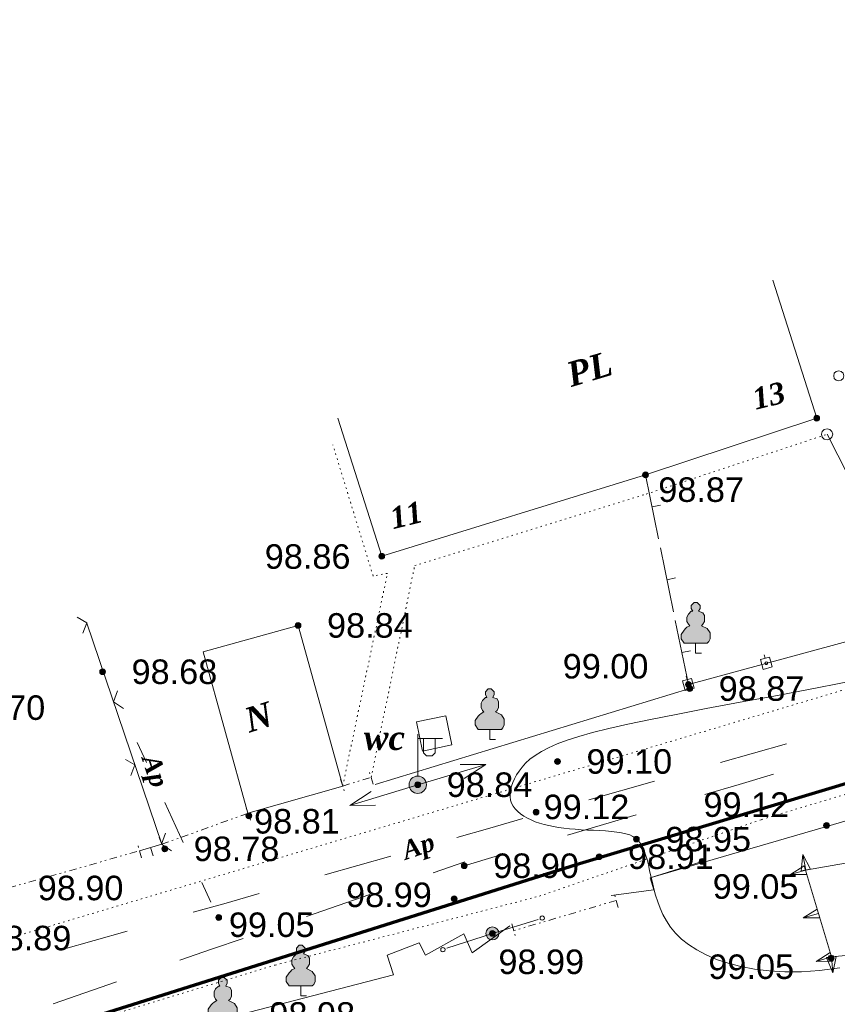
# Model space of a CAD drawing. Header units: millimetres. Extents: x 9396 to 25236, y 15106 to 31102.
# Tile 162 of 256: x 10747 to 10804, y 16440 to 16508. Entities that reach past the tile are written whole.
import ezdxf
from ezdxf.enums import TextEntityAlignment as Align

# ---------------------------------------------------------------- set-up
doc = ezdxf.new("R2010")
doc.units = ezdxf.units.MM
for name, pattern in [('DIVIDE', [1.25, 0.5, -0.25, 0, -0.25, 0, -0.25]), ('DOT', [0.25, 0, -0.25]), ('HIDDEN', [0.375, 0.25, -0.125])]:
    doc.linetypes.add(name, pattern=pattern)
for name, color, linetype, lineweight, true_color in [('1001010', 7, 'Continuous', 9, 0x000000), ('10010110', 7, 'Continuous', 20, 0xa25100), ('10010230', 7, 'Continuous', 20, 0x000000), ('1002020', 7, 'Continuous', 9, 0x000000), ('1060000', 7, 'Continuous', 9, 0x000000), ('1070000', 7, 'DOT', 9, 0x000000), ('2030003', 7, 'Continuous', 9, 0x000000), ('2030012', 7, 'Continuous', 9, 0x000000), ('21100200', 7, 'HIDDEN', 0, 0x800080), ('3000105', 7, 'DIVIDE', 9, 0x000000), ('3000113', 7, 'Continuous', 9, 0x000000), ('3000130', 7, 'Continuous', 9, 0x000000), ('3000140', 7, 'Continuous', 9, 0x000000), ('3000220', 7, 'Continuous', 9, 0x000000), ('3000260', 7, 'Continuous', 9, 0x000000), ('4000210', 7, 'Continuous', 9, 0x000000), ('5010210', 7, 'Continuous', 20, 0x008000), ('6011210', 1, 'Continuous', 9, 0xff0000), ('8010120', 7, 'Continuous', 20, 0x0080ff), ('9010110', 7, 'Continuous', 9, 0x000000)]:
    doc.layers.add(name, color=color, linetype=linetype, lineweight=lineweight, true_color=true_color)
doc.layers.add('Канализация', color=1, linetype='Continuous', lineweight=70)
doc.styles.add('1', font='timesbi.ttf', dxfattribs={"height": 0.0012697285})
doc.styles.add('10', font='timesbi.ttf', dxfattribs={"height": 0.001481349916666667})
doc.styles.add('9', font='timesbi.ttf', dxfattribs={"height": 0.001692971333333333})
doc.styles.add('F2', font='arial.ttf', dxfattribs={"height": 0.001692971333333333})

# ---------------------------------------------------------------- blocks, each defined once
blk = doc.blocks.new('SYMBOL21100200')
at = {"true_color": 0x800080}
h = blk.add_hatch(color=216, dxfattribs=at)
edge = h.paths.add_edge_path()
edge.add_arc((0, 0), 0.1, 0, 360)
at = {"color": 216, "linetype": 'Continuous', "lineweight": 0, "true_color": 0x800080}
blk.add_circle((0, 0), 0.1, dxfattribs=at)
blk = doc.blocks.new('SYMBOL4000210')
at = {"true_color": 0xffffff}
blk.add_hatch(color=7, dxfattribs=at).paths.add_polyline_path([(0.05, 1.75), (-0.05, 1.75), (-0.15, 1.65), (-0.15, 1.55), (-0.1, 1.45), (-0.15, 1.45), (-0.25, 1.35), (-0.3, 1.25), (-0.3, 1.1), (-0.25, 1), (-0.2, 0.95), (-0.3, 0.9), (-0.35, 0.85), (-0.4, 0.8), (-0.5, 0.65), (-0.5, 0.5), (-0.4, 0.35), (-0.3, 0.35), (-0.1, 0.35), (0, 0.35), (0.15, 0.35), (0.4, 0.35), (0.45, 0.4), (0.5, 0.5), (0.5, 0.7), (0.4, 0.85), (0.2, 0.95), (0.25, 1), (0.3, 1.1), (0.3, 1.3), (0.25, 1.4), (0.1, 1.45), (0.15, 1.55), (0.15, 1.65)])
at = {"color": 18, "linetype": 'Continuous', "lineweight": 0, "true_color": 0x000000, "flags": 128}
blk.add_lwpolyline([(0.05, 1.75), (-0.05, 1.75), (-0.15, 1.65), (-0.15, 1.55), (-0.1, 1.45), (-0.15, 1.45), (-0.25, 1.35), (-0.3, 1.25), (-0.3, 1.1), (-0.25, 1), (-0.2, 0.95), (-0.3, 0.9), (-0.35, 0.85), (-0.4, 0.8), (-0.5, 0.65), (-0.5, 0.5), (-0.4, 0.35), (-0.3, 0.35), (-0.1, 0.35), (0, 0.35), (0.15, 0.35), (0.4, 0.35), (0.45, 0.4), (0.5, 0.5), (0.5, 0.7), (0.4, 0.85), (0.2, 0.95), (0.25, 1), (0.3, 1.1), (0.3, 1.3), (0.25, 1.4), (0.1, 1.45), (0.15, 1.55), (0.15, 1.65), (0.05, 1.75)], close=True, dxfattribs=at)
blk.add_lwpolyline([(0, 0.35), (0, 0), (0.2, 0)], dxfattribs=at)
blk = doc.blocks.new('SYMBOL2030012')
at = {"true_color": 0xffffff}
h = blk.add_hatch(color=7, dxfattribs=at)
edge = h.paths.add_edge_path()
edge.add_arc((0, 0), 0.225, 0, 360)
at = {"true_color": 0x000000}
h = blk.add_hatch(color=18, dxfattribs=at)
edge = h.paths.add_edge_path()
edge.add_arc((0, 0), 0.05, 0, 360)
at = {"color": 18, "linetype": 'Continuous', "lineweight": 0, "true_color": 0x000000}
for radius in [0.225, 0.05]:
    blk.add_circle((0, 0), radius, dxfattribs=at)
blk = doc.blocks.new('SYMBOL2030003')
at = {"true_color": 0xffffff}
h = blk.add_hatch(color=7, dxfattribs=at)
edge = h.paths.add_edge_path()
edge.add_arc((0, 0), 0.3, 0, 360)
at = {"true_color": 0x000000}
h = blk.add_hatch(color=18, dxfattribs=at)
edge = h.paths.add_edge_path()
edge.add_arc((0, 0), 0.1, 0, 360)
at = {"color": 18, "linetype": 'Continuous', "lineweight": 0, "true_color": 0x000000, "flags": 128}
for points in [[(0, 0.3), (0, 1.75)], [(0, 1.6), (0.85, 1.6)], [(0.2, 1.6), (0.2, 1.1), (0.3, 1), (0.5, 1), (0.6, 1.1), (0.6, 1.6)]]:
    blk.add_lwpolyline(points, dxfattribs=at)
at = {"color": 18, "linetype": 'Continuous', "lineweight": 0, "true_color": 0x000000}
for radius in [0.3, 0.1]:
    blk.add_circle((0, 0), radius, dxfattribs=at)

msp = doc.modelspace()

# ---------------------------------------------------------------- linework, layer by layer
at = {"layer": '1001010', "color": 253}
for p, q in [((10772.47797298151, 16471.17745991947), (10769.45117298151, 16480.70837991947)), ((10763.23797698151, 16453.41745991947), (10760.14555698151, 16464.57929991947))]:
    msp.add_line(p, q, dxfattribs=at)
for points in [[(10799.49117498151, 16490.24837991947, 0), (10802.51797498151, 16480.71745991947, 0), (10790.69797498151, 16476.79745991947, 0), (10772.47797298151, 16471.17745991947, 0)], [(10760.14555698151, 16464.57929991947, 0), (10766.69798098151, 16466.39745991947, 0), (10769.77798098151, 16455.29745991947, 0), (10763.23797698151, 16453.41745991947, 0)], [(10777.31797898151, 16458.13745991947, 0), (10775.29798098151, 16457.71745991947, 0), (10774.87862098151, 16459.73431991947, 0), (10776.89861898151, 16460.15431991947, 0)]]:
    msp.add_polyline3d(points, dxfattribs=at)
at = {"layer": '10010110'}
msp.add_polyline3d([(10804.12216766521, 16442.72918868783, 32.42449585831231), (10802.721523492, 16442.55316471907, 42.24403186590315), (10801.46604093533, 16442.46833202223, 51.44563041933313), (10800.31539732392, 16442.46259379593, 59.2880844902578), (10799.23635230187, 16442.52488715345, 65.19547479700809), (10798.2239947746, 16442.64828486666, 69.25303304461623), (10797.28049596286, 16442.82689362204, 71.7112786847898), (10796.40802708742, 16443.05482010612, 72.82073116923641), (10795.60875936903, 16443.3261710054, 72.83190994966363), (10794.88486402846, 16443.6350530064, 71.99533447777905), (10794.23851228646, 16443.97557279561, 70.56152420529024), (10793.6718753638, 16444.34183705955, 68.7809985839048), (10793.18541852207, 16444.72846944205, 66.91027992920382), (10792.77278318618, 16445.13216141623, 65.22990201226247), (10792.42590482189, 16445.55012141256, 64.0264014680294), (10792.13671889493, 16445.97955786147, 63.58631493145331), (10791.89716087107, 16446.41767919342, 64.19617903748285), (10791.69916621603, 16446.86169383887, 66.14253042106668), (10791.53467039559, 16447.30881022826, 69.7119057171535), (10791.39560887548, 16447.75623679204, 75.19084156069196), (10791.2746408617, 16448.20087178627, 82.74028843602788), (10791.16732052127, 16448.63837276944, 92.0188522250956), (10791.06992576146, 16449.06408712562, 102.5595526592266), (10790.97873448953, 16449.4733622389, 113.8954094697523), (10790.89002461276, 16449.86154549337, 125.5594423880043), (10790.80007403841, 16450.22398427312, 137.0846711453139), (10790.70516067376, 16450.55602596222, 148.0041154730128), (10790.60156242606, 16450.85301794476, 157.8507951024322), (10790.48560889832, 16451.11159999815, 166.25956223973), (10790.35383647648, 16451.333581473, 173.2725989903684), (10790.20283324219, 16451.52206411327, 179.033919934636), (10790.02918727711, 16451.6801496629, 183.6875396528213), (10789.82948666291, 16451.81093986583, 187.3774727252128), (10789.60031948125, 16451.91753646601, 190.2477337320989), (10789.3382738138, 16452.00304120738, 192.4423372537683), (10789.03993774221, 16452.07055583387, 194.1052978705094), (10788.70365700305, 16452.1231303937, 195.3559792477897), (10788.33480795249, 16452.16360815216, 196.2151413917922), (10787.9405246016, 16452.19478067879, 196.6788933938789), (10787.52794096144, 16452.21943954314, 196.7433443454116), (10787.10419104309, 16452.24037631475, 196.4046033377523), (10786.67640885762, 16452.26038256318, 195.6587794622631), (10786.25172841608, 16452.28224985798, 194.5019818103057), (10785.83728372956, 16452.30876976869, 192.9303194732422), (10785.43891641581, 16452.34237199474, 190.9396797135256), (10785.05729851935, 16452.38403875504, 188.525062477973), (10784.6918096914, 16452.43439039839, 185.681245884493), (10784.34182958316, 16452.49404727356, 182.4030080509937), (10784.00673784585, 16452.56362972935, 178.6851270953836), (10783.68591413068, 16452.64375811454, 174.522381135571), (10783.37873808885, 16452.73505277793, 169.9095482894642), (10783.08458937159, 16452.8381340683, 164.8414066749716), (10782.80346797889, 16452.95351894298, 159.3425855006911), (10782.53785530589, 16453.08131079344, 153.5571183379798), (10782.29085309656, 16453.22150961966, 147.658889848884), (10782.06556309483, 16453.37411542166, 141.8217846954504), (10781.86508704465, 16453.53912819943, 136.2196875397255), (10781.69252668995, 16453.71654795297, 131.0264830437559), (10781.55098377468, 16453.90637468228, 126.4160558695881), (10781.44356004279, 16454.10860838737, 122.5622906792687), (10781.37258180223, 16454.3230422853, 119.596820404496), (10781.33727361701, 16454.54864246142, 117.482271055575), (10781.33608461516, 16454.78416821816, 116.1390169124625), (10781.36746392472, 16455.02837885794, 115.4874322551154), (10781.42986067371, 16455.28003368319, 115.4478913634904), (10781.52172399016, 16455.53789199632, 115.9407685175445), (10781.64150300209, 16455.80071309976, 116.8864379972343), (10781.78764683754, 16456.06725629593, 118.2052740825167), (10781.9603105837, 16456.33633258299, 119.8228550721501), (10782.16647316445, 16456.60695974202, 121.6855753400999), (10782.41481946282, 16456.87820724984, 123.7450332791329), (10782.71403436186, 16457.14914458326, 125.9528272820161), (10783.0728027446, 16457.41884121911, 128.2605557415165), (10783.49980949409, 16457.68636663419, 130.6198170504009), (10784.00373949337, 16457.95079030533, 132.9822096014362), (10784.59327762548, 16458.21118170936, 135.2993317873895), (10785.27995203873, 16458.46779932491, 137.4929448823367), (10786.08666394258, 16458.72565763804, 139.3654616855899), (10787.03915781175, 16458.99096013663, 140.6894578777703), (10788.16317812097, 16459.26991030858, 141.237509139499), (10789.48446934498, 16459.56871164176, 140.7821911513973), (10791.02877595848, 16459.89356762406, 139.0960795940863), (10792.82184243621, 16460.25068174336, 135.9517501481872), (10794.88941325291, 16460.64625748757, 131.1217784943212), (10797.24074194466, 16461.08484408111, 124.4824024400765), (10799.81911829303, 16461.5643736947, 116.3245083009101), (10802.55134114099, 16462.08112423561, 107.042644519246), (10805.36420933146, 16462.63137361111, 97.0313595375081)], dxfattribs=at)
at = {"layer": '10010230', "color": 253}
for p, q in [((10801.76088953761, 16449.49672905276), (10801.57088953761, 16450.57672905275)), ((10801.75088953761, 16449.49672905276), (10800.70088953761, 16449.18672905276)), ((10801.75409898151, 16449.49641991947), (10803.53321698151, 16443.49189991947)), ((10802.64088953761, 16446.49672905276), (10801.59088953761, 16446.18672905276)), ((10803.53088953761, 16443.49672905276), (10802.47088953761, 16443.18672905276)), ((10803.53088953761, 16443.49672905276), (10803.64088953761, 16442.39672905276))]:
    msp.add_line(p, q, dxfattribs=at)
for points in [[(10802.08088953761, 16449.55672905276, 0), (10801.57088953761, 16450.57672905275, 0), (10801.44088953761, 16449.43672905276, 0)], [(10801.66088953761, 16449.79672905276, 0), (10800.70088953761, 16449.18672905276, 0), (10801.84088953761, 16449.19672905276, 0)], [(10803.53321698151, 16443.49189991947, 0), (10808.20339098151, 16443.93667991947, 0), (10806.86906898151, 16450.38597991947, 0), (10801.75409898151, 16449.49641991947, 0)], [(10802.55088953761, 16446.79672905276, 0), (10801.59088953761, 16446.18672905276, 0), (10802.73088953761, 16446.19672905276, 0)], [(10803.44088953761, 16443.79672905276, 0), (10802.47088953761, 16443.18672905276, 0), (10803.62088953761, 16443.19672905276, 0)], [(10803.20088953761, 16443.45672905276, 0), (10803.64088953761, 16442.39672905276, 0), (10803.86088953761, 16443.52672905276, 0)]]:
    msp.add_polyline3d(points, dxfattribs=at)
for points in [[(10802.08088953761, 16449.55672905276, 0), (10801.57088953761, 16450.57672905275, 0), (10801.44088953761, 16449.43672905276, 0), (10802.08088953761, 16449.55672905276, 0)], [(10801.66088953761, 16449.79672905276, 0), (10800.70088953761, 16449.18672905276, 0), (10801.84088953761, 16449.19672905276, 0), (10801.66088953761, 16449.79672905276, 0)], [(10802.55088953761, 16446.79672905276, 0), (10801.59088953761, 16446.18672905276, 0), (10802.73088953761, 16446.19672905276, 0), (10802.55088953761, 16446.79672905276, 0)], [(10803.44088953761, 16443.79672905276, 0), (10802.47088953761, 16443.18672905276, 0), (10803.62088953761, 16443.19672905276, 0), (10803.44088953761, 16443.79672905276, 0)], [(10803.20088953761, 16443.45672905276, 0), (10803.64088953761, 16442.39672905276, 0), (10803.86088953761, 16443.52672905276, 0), (10803.20088953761, 16443.45672905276, 0)]]:
    msp.add_polyline3d(points, close=True, dxfattribs=at)
at = {"layer": '1002020', "color": 253}
for p, q in [((10763.23797698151, 16453.41745991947), (10760.14555698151, 16464.57929991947)), ((10776.89861898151, 16460.15431991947), (10777.31797898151, 16458.13745991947))]:
    msp.add_line(p, q, dxfattribs=at)
msp.add_polyline3d([(10760.14555698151, 16464.57929991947, 0), (10766.69798098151, 16466.39745991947, 0), (10769.77798098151, 16455.29745991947, 0), (10763.23797698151, 16453.41745991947, 0)], dxfattribs=at)
at = {"layer": '1060000', "color": 253}
msp.add_polyline3d([(10794.59798098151, 16450.09745991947, 198.1), (10791.00820925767, 16448.95377610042, 57.7230475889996), (10791.26965608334, 16448.13315207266, 18.59534112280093), (10788.32592693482, 16447.73576044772, 39.24801556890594)], dxfattribs=at)
at = {"layer": '1070000', "color": 253}
for p, q in [((10790.74429698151, 16475.47025991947), (10803.23026098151, 16479.60229991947)), ((10798.70935898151, 16452.98493991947), (10867.23638498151, 16473.62245991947)), ((10808.26903298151, 16463.09627991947), (10737.85519898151, 16442.13703991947)), ((10783.36352898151, 16447.69329991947), (10798.70935898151, 16452.98493991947)), ((10765.10727898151, 16442.93077991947), (10783.36352898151, 16447.69329991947)), ((10731.24060698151, 16432.61203991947), (10765.10727898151, 16442.93077991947))]:
    msp.add_line(p, q, dxfattribs=at)
for points in [[(10769.77798098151, 16455.29745991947, 0), (10772.86878898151, 16469.99081991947, 0), (10771.88070898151, 16469.81115991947, 0), (10769.09609898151, 16478.88365991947, 0)], [(10771.73797098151, 16455.89745991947, 0), (10774.75515698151, 16470.52977991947, 0), (10790.74429698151, 16475.47025991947, 0)]]:
    msp.add_polyline3d(points, dxfattribs=at)
at = {"layer": '3000105', "color": 253}
for p, q in [((10769.77798098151, 16455.29745991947), (10771.73797098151, 16455.89745991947)), ((10771.8843288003, 16455.41936015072), (10771.56234159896, 16456.47117964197)), ((10769.63162316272, 16455.77555968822), (10769.95361036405, 16454.72374019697)), ((10763.40694547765, 16452.94687555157), (10763.03521478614, 16453.98216116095)), ((10757.27798698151, 16451.27745991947), (10763.23797698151, 16453.41745991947)), ((10755.88057187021, 16450.34211223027), (10755.57981231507, 16451.40019714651)), ((10757.10901848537, 16451.74804428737), (10757.48074917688, 16450.71275867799)), ((10746.71797298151, 16448.25745991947), (10755.74386298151, 16450.82305991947)), ((10788.80679889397, 16446.91736432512, 27.28117203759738), (10788.4945890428, 16447.97212733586, 27.28117203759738)), ((10788.66488532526, 16447.39680205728, 45.00062515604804), (10781.60325219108, 16445.30655864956, 9.561718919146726)), ((10781.46133862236, 16445.78599638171, 27.28117203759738), (10781.77354847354, 16444.73123337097, 27.28117203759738))]:
    msp.add_line(p, q, dxfattribs=at)
at = {"layer": '3000113', "color": 253}
msp.add_line((10772.01800098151, 16455.41287991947, 194.2038026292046), (10793.74874098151, 16462.03175991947, 130.9939893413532), dxfattribs=at)
for points in [[(10816.89798698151, 16456.49745991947, 0), (10791.00820925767, 16448.95377610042, 52.33466853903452), (10791.26965608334, 16448.13315207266, 55.40996720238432), (10788.32592693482, 16447.73576044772, 60.89665862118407)], [(10781.32078686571, 16445.64551704, 30.9184412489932), (10778.72210587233, 16443.78124589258, 11.94646910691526), (10778.1571752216, 16445.08058638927, 43.82652730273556), (10775.50373593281, 16443.6064690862, 39.09277010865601), (10775.05005664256, 16444.45916267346, 40.51176084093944), (10772.8468271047, 16443.61176669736, 9.181348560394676), (10773.29877162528, 16442.2559331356, 2.479144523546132), (10762.71799298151, 16439.51745991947, 0)]]:
    msp.add_polyline3d(points, dxfattribs=at)
at = {"layer": '3000130', "color": 253}
for p, q in [((10793.65798298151, 16462.31745991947), (10809.78763098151, 16466.71213991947)), ((10798.88088953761, 16464.36672905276), (10798.95088953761, 16464.12672905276)), ((10793.50088953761, 16462.89672905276), (10793.57088953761, 16462.65672905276))]:
    msp.add_line(p, q, dxfattribs=at)
for points in [[(10798.82088953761, 16463.35672905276, 0), (10799.45088953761, 16463.53672905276, 0), (10799.26088953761, 16464.20672905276, 0), (10798.63088953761, 16464.03672905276, 0), (10798.82088953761, 16463.35672905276, 0)], [(10799.04088953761, 16463.68672905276, 0), (10799.09088953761, 16463.69672905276, 0), (10799.12088953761, 16463.73672905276, 0), (10799.14088953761, 16463.78672905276, 0), (10799.12088953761, 16463.83672905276, 0), (10799.09088953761, 16463.86672905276, 0), (10799.04088953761, 16463.87672905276, 0), (10798.99088953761, 16463.86672905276, 0), (10798.96088953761, 16463.83672905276, 0), (10798.94088953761, 16463.78672905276, 0), (10798.96088953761, 16463.73672905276, 0), (10798.99088953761, 16463.69672905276, 0), (10799.04088953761, 16463.68672905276, 0)], [(10793.44088953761, 16461.89672905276, 0), (10794.06088953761, 16462.06672905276, 0), (10793.88088953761, 16462.73672905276, 0), (10793.25088953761, 16462.56672905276, 0), (10793.44088953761, 16461.89672905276, 0)], [(10793.66088953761, 16462.21672905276, 0), (10793.71088953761, 16462.23672905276, 0), (10793.74088953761, 16462.26672905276, 0), (10793.75088953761, 16462.31672905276, 0), (10793.74088953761, 16462.36672905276, 0), (10793.71088953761, 16462.39672905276, 0), (10793.66088953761, 16462.41672905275, 0), (10793.61088953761, 16462.39672905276, 0), (10793.57088953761, 16462.36672905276, 0), (10793.56088953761, 16462.31672905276, 0), (10793.57088953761, 16462.26672905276, 0), (10793.61088953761, 16462.23672905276, 0), (10793.66088953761, 16462.21672905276, 0)]]:
    msp.add_polyline3d(points, close=True, dxfattribs=at)
at = {"layer": '3000140', "color": 253}
msp.add_line((10803.23026098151, 16479.60229991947), (10809.78763098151, 16466.71213991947), dxfattribs=at)
for points in [[(10804.04088953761, 16483.29672905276, 0), (10804.21088953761, 16483.33672905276, 0), (10804.34088953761, 16483.46672905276, 0), (10804.39088953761, 16483.64672905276, 0), (10804.34088953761, 16483.81672905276, 0), (10804.21088953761, 16483.94672905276, 0), (10804.04088953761, 16483.99672905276, 0), (10803.86088953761, 16483.94672905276, 0), (10803.73088953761, 16483.81672905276, 0), (10803.69088953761, 16483.64672905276, 0), (10803.73088953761, 16483.46672905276, 0), (10803.86088953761, 16483.33672905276, 0), (10804.04088953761, 16483.29672905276, 0)], [(10803.23088953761, 16479.21672905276, 0), (10803.42088953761, 16479.26672905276, 0), (10803.56088953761, 16479.40672905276, 0), (10803.62088953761, 16479.60672905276, 0), (10803.56088953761, 16479.79672905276, 0), (10803.42088953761, 16479.93672905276, 0), (10803.23088953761, 16479.98672905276, 0), (10803.04088953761, 16479.93672905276, 0), (10802.89088953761, 16479.79672905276, 0), (10802.84088953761, 16479.60672905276, 0), (10802.89088953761, 16479.40672905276, 0), (10803.04088953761, 16479.26672905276, 0), (10803.23088953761, 16479.21672905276, 0)]]:
    msp.add_polyline3d(points, close=True, dxfattribs=at)
at = {"layer": '3000220', "color": 253}
for p, q in [((10790.70088953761, 16476.79672905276), (10791.60088953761, 16472.37672905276)), ((10791.15088953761, 16474.58672905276), (10791.74088953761, 16474.70672905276)), ((10791.72088953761, 16471.76672905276), (10792.63088953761, 16467.34672905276)), ((10792.18088953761, 16469.55672905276), (10792.76088953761, 16469.67672905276)), ((10792.75088953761, 16466.74672905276), (10793.66088953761, 16462.31672905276)), ((10793.20088953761, 16464.52672905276), (10793.79088953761, 16464.64672905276)), ((10757.28088953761, 16451.27672905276), (10755.74088953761, 16450.81672905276)), ((10756.51088953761, 16451.04672905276), (10756.68088953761, 16450.47672905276))]:
    msp.add_line(p, q, dxfattribs=at)
at = {"layer": '3000260', "color": 253}
msp.add_line((10757.27798698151, 16451.27745991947), (10752.11881098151, 16466.54649991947), dxfattribs=at)
for points in [[(10751.82088953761, 16465.85672905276, 0), (10752.11088953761, 16466.57672905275, 0), (10751.45088953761, 16466.95672905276, 0)], [(10754.64088953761, 16460.64672905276, 0), (10753.95088953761, 16461.11672905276, 0), (10754.22088953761, 16461.87672905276, 0)], [(10755.14088953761, 16456.02672905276, 0), (10755.43088953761, 16456.75672905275, 0), (10754.77088953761, 16457.13672905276, 0)], [(10757.96088953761, 16450.82672905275, 0), (10757.27088953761, 16451.28672905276, 0), (10757.54088953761, 16452.04672905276, 0)]]:
    msp.add_polyline3d(points, dxfattribs=at)
at = {"layer": '5010210'}
for p, q in [((10755.58088953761, 16458.30672905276), (10756.22088953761, 16456.92672905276)), ((10798.15088953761, 16457.57672905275), (10800.43088953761, 16458.22672905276)), ((10795.88088953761, 16456.92672905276), (10798.15088953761, 16457.57672905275)), ((10791.32088953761, 16455.63672905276), (10786.77088953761, 16454.33672905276)), ((10758.77088953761, 16451.40672905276), (10757.49088953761, 16454.16672905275)), ((10779.94088953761, 16452.39672905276), (10782.21088953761, 16453.04672905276)), ((10777.66088953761, 16451.74672905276), (10779.94088953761, 16452.39672905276)), ((10773.11088953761, 16450.45672905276), (10768.55088953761, 16449.16672905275)), ((10760.05088953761, 16448.64672905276), (10760.68088953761, 16447.26672905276)), ((10761.72088953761, 16447.21672905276), (10764.00088953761, 16447.86672905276)), ((10759.44088953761, 16446.57672905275), (10761.72088953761, 16447.21672905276)), ((10754.89088953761, 16445.27672905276), (10750.34088953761, 16443.98672905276))]:
    msp.add_line(p, q, dxfattribs=at)
at = {"layer": '6011210'}
for q in [(10779.65664998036, 16456.79458806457), (10770.27999243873, 16453.9456036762)]:
    msp.add_line((10774.96254098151, 16455.38911991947), q, dxfattribs=at)
for points in [[(10777.88466643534, 16456.78596738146, 0), (10779.65664998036, 16456.79458806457, 0), (10779.65664998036, 16456.79458806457, 0), (10778.17149666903, 16455.82798595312, 0)], [(10772.05184767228, 16453.96860435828, 0), (10770.27999243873, 16453.9456036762, 0), (10770.27999243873, 16453.9456036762, 0), (10771.75725252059, 16454.92422650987, 0)]]:
    msp.add_polyline3d(points, dxfattribs=at)
at = {"layer": '8010120'}
for p, q in [((10797.17088953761, 16455.40672905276), (10799.54088953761, 16456.11672905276)), ((10794.80088953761, 16454.70672905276), (10797.17088953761, 16455.40672905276)), ((10790.05088953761, 16453.30672905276), (10785.30088953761, 16451.89672905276)), ((10778.17088953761, 16449.78672905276), (10780.55088953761, 16450.49672905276)), ((10776.03088953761, 16449.29672905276), (10778.21088953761, 16450.05672905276)), ((10771.65088953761, 16447.79672905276), (10767.28088953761, 16446.28672905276)), ((10760.72088953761, 16444.02672905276), (10762.91088953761, 16444.77672905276)), ((10758.53088953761, 16443.27672905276), (10760.72088953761, 16444.02672905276)), ((10754.16088953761, 16441.76672905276), (10749.78088953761, 16440.25672905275))]:
    msp.add_line(p, q, dxfattribs=at)
at = {"layer": '9010110', "color": 253}
for q in [(10783.27235257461, 16446.08694535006), (10776.98184055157, 16444.09049310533)]:
    msp.add_line((10780.11797498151, 16445.11745991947), q, dxfattribs=at)
for points in [[(10783.70911417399, 16446.1750803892, 0), (10783.68901798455, 16446.2500803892, 0), (10783.63411417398, 16446.30498419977, 0), (10783.55911417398, 16446.3250803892, 0), (10783.48411417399, 16446.30498419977, 0), (10783.42921036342, 16446.2500803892, 0), (10783.40911417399, 16446.1750803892, 0), (10783.42921036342, 16446.1000803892, 0), (10783.48411417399, 16446.04517657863, 0), (10783.55911417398, 16446.0250803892, 0), (10783.63411417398, 16446.04517657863, 0), (10783.68901798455, 16446.1000803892, 0), (10783.70911417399, 16446.1750803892, 0)], [(10776.84673742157, 16443.99713248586, 0), (10776.82664123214, 16444.07213248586, 0), (10776.77173742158, 16444.12703629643, 0), (10776.69673742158, 16444.14713248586, 0), (10776.62173742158, 16444.12703629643, 0), (10776.56683361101, 16444.07213248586, 0), (10776.54673742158, 16443.99713248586, 0), (10776.56683361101, 16443.92213248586, 0), (10776.62173742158, 16443.86722867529, 0), (10776.69673742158, 16443.84713248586, 0), (10776.77173742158, 16443.86722867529, 0), (10776.82664123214, 16443.92213248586, 0), (10776.84673742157, 16443.99713248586, 0)]]:
    msp.add_polyline3d(points, close=True, dxfattribs=at)
at = {"layer": 'Канализация'}
msp.add_lwpolyline([(11350.04639928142, 16671.28516191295), (11340.48014006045, 16667.84953317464), (11316.05283524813, 16616.90682202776), (11288.97615951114, 16609.19227490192), (11254.52935980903, 16599.9906406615), (11201.22861404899, 16584.31461470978), (11180.29115277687, 16577.79544605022), (11157.84727622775, 16566.7833229), (11102.69425522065, 16548.92562316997), (11044.59382461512, 16529.39623161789), (10972.97654461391, 16505.86259561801), (10918.39062373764, 16488.38896414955), (10870.16591302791, 16475.22282357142), (10785.90101124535, 16449.85250242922), (10733.15181036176, 16433.23796423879), (10677.76110506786, 16413.94127539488), (10613.11280124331, 16390.31725523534), (10568.09109518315, 16376.54393465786), (10551.48270564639, 16423.26452886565), (10534.37757017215, 16471.14935235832), (10517.41998739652, 16523.56286028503), (10498.46488774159, 16582.45545520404), (10496.09910798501, 16589.98137583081)], dxfattribs=at)

# ---------------------------------------------------------------- block references
at = {"layer": '2030003', "color": 253, "xscale": 2, "yscale": 2, "zscale": 2}
msp.add_blockref('SYMBOL2030003', (10774.96254098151, 16455.38911991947), dxfattribs=at)
at = {"layer": '2030012', "color": 253, "xscale": 2, "yscale": 2, "zscale": 2}
msp.add_blockref('SYMBOL2030012', (10780.11797498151, 16445.11745991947), dxfattribs=at)
at = {"layer": '21100200', "xscale": 2, "yscale": 2, "zscale": 2}
for p in [(10802.51798098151, 16480.71745991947, 197.84), (10790.69798098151, 16476.79745991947, 197.74), (10772.47798098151, 16471.17745991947, 197.72), (10766.69798098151, 16466.39745991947, 197.68), (10753.19798098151, 16463.19745991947, 197.36), (10793.65798098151, 16462.31745991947, 198), (10793.74898098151, 16462.03471991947, 197.73806), (10784.61798098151, 16456.99745991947, 198.2), (10774.96284098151, 16455.39189991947, 197.68876), (10763.30094098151, 16453.24411991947, 197.62756), (10783.13798098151, 16453.49745991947, 198.24), (10803.19798098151, 16452.57745991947, 198.24), (10790.06584098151, 16451.63433991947, 197.89968), (10757.48876098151, 16450.96309991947, 197.5667), (10787.49104098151, 16450.41589991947, 197.81142), (10778.17610098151, 16449.79307991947, 197.79754), (10794.59798098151, 16450.09745991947, 198.1), (10777.47666098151, 16447.50507991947, 197.97466), (10761.21798098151, 16446.21745991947, 198.1), (10780.11798098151, 16445.11745991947, 197.98), (10803.51798098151, 16443.41745991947, 198.1)]:
    msp.add_blockref('SYMBOL21100200', p, dxfattribs=at)
at = {"layer": '4000210', "color": 253, "xscale": 2, "yscale": 2, "zscale": 2}
for p in [(10794.15798098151, 16464.47745991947), (10779.93797698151, 16458.51745991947), (10766.87797898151, 16440.79745991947), (10761.49798098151, 16438.57745991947)]:
    msp.add_blockref('SYMBOL4000210', p, dxfattribs=at)

# ---------------------------------------------------------------- texts
at = {"layer": '1001010', "color": 253, "style": '9'}
for s, rotation, p in [('PL', 16.70000000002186, (10785.31797398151, 16483.67291991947)), ('N', 17.50000000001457, (10763.08176898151, 16459.78745991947))]:
    msp.add_text(s, height=1.692971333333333, rotation=rotation, dxfattribs=at).set_placement(p, align=Align.MIDDLE_LEFT)
at = {"layer": '1001010', "color": 1, "true_color": 0xff0000, "style": '10'}
for s, p in [('13', (10798.11797398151, 16482.01291991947)), ('11', (10773.08457298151, 16473.76291991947))]:
    msp.add_text(s, height=1.481349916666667, rotation=13.7999999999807, dxfattribs=at).set_placement(p, align=Align.MIDDLE_LEFT)
at = {"layer": '1001010', "color": 253, "style": '9'}
msp.add_text('wc', height=1.692971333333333, dxfattribs=at).set_placement((10771.23829998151, 16458.63588991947), align=Align.MIDDLE_LEFT)
at = {"layer": '21100200', "color": 253, "style": 'F2'}
for s, p in [('98.87', (10791.57798098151, 16475.77745991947, 197.74)), ('98.86', (10764.39798098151, 16471.15745991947, 197.72)), ('98.84', (10768.69798098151, 16466.39745991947, 197.68)), ('98.68', (10755.19798098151, 16463.19745991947, 197.36)), ('99.00', (10784.97798098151, 16463.57745991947, 198)), ('98.87', (10795.74898098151, 16462.03471991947, 197.73806)), ('98.70', (10743.31798098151, 16460.71745991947, 197.4)), ('99.10', (10786.61798098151, 16456.99745991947, 198.2)), ('98.84', (10776.96284098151, 16455.39189991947, 197.68876)), ('99.12', (10783.65798098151, 16453.85745991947, 198.24)), ('99.12', (10794.69798098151, 16454.01745991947, 198.24)), ('98.81', (10763.66094098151, 16452.86411991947, 81.68756)), ('98.95', (10792.06584098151, 16451.63433991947, 197.89968)), ('98.78', (10759.48876098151, 16450.96309991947, 197.5667)), ('98.91', (10789.49104098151, 16450.41589991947, 197.81142)), ('98.90', (10780.17610098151, 16449.79307991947, 197.79754)), ('98.90', (10748.71798098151, 16448.25745991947, 197.8)), ('99.05', (10795.33798098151, 16448.35745991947, 11.46)), ('98.99', (10770.01666098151, 16447.78507991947, 30.27466)), ('99.05', (10761.91798098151, 16445.71745991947, 38.44)), ('98.89', (10745.11798098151, 16444.79745991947, 197.78)), ('98.99', (10780.53798098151, 16443.15745991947, 197.98)), ('99.05', (10795.03798098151, 16442.81745991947, 198.1)), ('98.98', (10764.71798098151, 16439.51745991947, 197.96))]:
    msp.add_text(s, height=1.692971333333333, dxfattribs=at).set_placement(p, align=Align.MIDDLE_LEFT)
at = {"layer": '5010210', "color": 253, "style": '1'}
for rotation, p in [(288.2999999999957, (10756.49088953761, 16457.40672905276)), (18.79999999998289, (10773.93588953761, 16450.79672905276))]:
    msp.add_text('Ap', height=1.2697285, rotation=rotation, dxfattribs=at).set_placement(p, align=Align.MIDDLE_LEFT)

doc.saveas('drawing.dxf')
